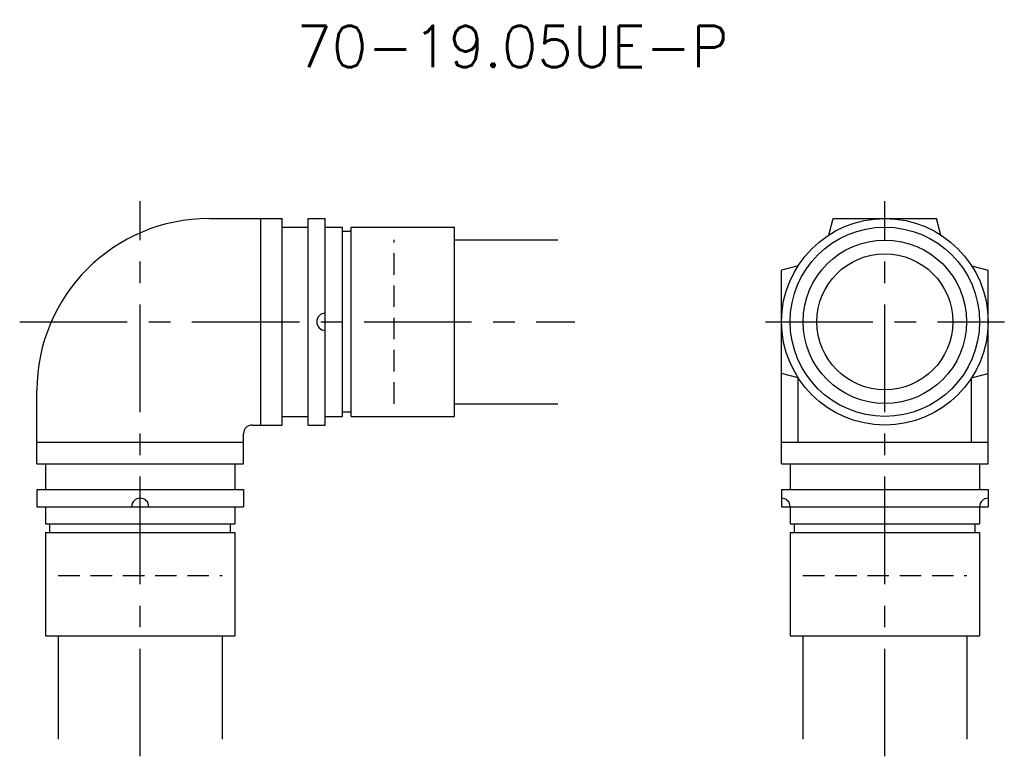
# Model space of a CAD drawing. Extents: x 100 to 214, y 49 to 135.
import ezdxf
from ezdxf.enums import TextEntityAlignment as Align

# ---------------------------------------------------------------- set-up
doc = ezdxf.new("R2010")
doc.units = 0
doc.header["$LTSCALE"] = 10
doc.linetypes.add('CENTER', pattern=[2, 1.25, -0.25, 0.25, -0.25])
doc.linetypes.add('HIDDEN', pattern=[0.375, 0.25, -0.125])
doc.layers.get('0').update_dxf_attribs({"linetype": 'CONTINUOUS'})
doc.layers.add('HOJO', color=4, linetype='CONTINUOUS')
doc.layers.add('L-HIDDEN', color=3, linetype='HIDDEN')
doc.styles.add('BIGFONT', font='txt', dxfattribs={"bigfont": 'bigfont'})

msp = doc.modelspace()

# ---------------------------------------------------------------- linework, layer by layer
at = {"color": 1, "linetype": 'CENTER'}
for p, q in [((113.5, 49.5), (113.5, 114)), ((200, 49.5), (200, 114)), ((99.5, 100), (164, 100)), ((186.12, 100), (213.88, 100))]:
    msp.add_line(p, q, dxfattribs=at)
for p, q in [((121.5, 112), (130, 112)), ((127.5, 88), (127.5, 112)), ((130, 88), (130, 112)), ((130, 111), (133, 111)), ((133, 88), (133, 112)), ((133, 112), (135, 112)), ((135, 88), (135, 112)), ((135, 111), (137, 111)), ((137, 89), (137, 111)), ((138, 111), (150, 111)), ((138, 89), (138, 111)), ((150, 89), (150, 111)), ((193.48, 110.08), (194, 112)), ((194, 112), (206, 112)), ((206.52, 110.08), (206, 112)), ((138, 110.5), (137, 110.5)), ((189.92, 106.52), (188, 106)), ((210.08, 106.52), (212, 106)), ((188, 83.5), (188, 106)), ((212, 83.5), (212, 106)), ((189.92, 93.48), (188, 94)), ((210.08, 93.48), (212, 94)), ((189.92, 86), (189.92, 93.48)), ((210.08, 86), (210.08, 93.48)), ((101.5, 83.5), (101.5, 92)), ((138, 89.5), (137, 89.5)), ((130, 89), (133, 89)), ((135, 89), (137, 89)), ((138, 89), (150, 89)), ((125.5, 83.5), (125.5, 87)), ((126.5, 88), (130, 88)), ((133, 88), (135, 88)), ((101.5, 86), (125.5, 86)), ((188, 86), (212, 86)), ((101.5, 83.5), (125.5, 83.5)), ((102.5, 83.5), (102.5, 80.5)), ((124.5, 83.5), (124.5, 80.5)), ((188, 83.5), (212, 83.5)), ((189, 83.5), (189, 80.5)), ((211, 83.5), (211, 80.5)), ((101.5, 80.5), (125.5, 80.5)), ((101.5, 80.5), (101.5, 78.5)), ((125.5, 80.5), (125.5, 78.5)), ((188, 80.5), (212, 80.5)), ((188, 80.5), (188, 78.5)), ((188, 80.5), (188, 78.5)), ((212, 80.5), (212, 78.5)), ((101.5, 78.5), (125.5, 78.5)), ((102.5, 78.5), (102.5, 76.5)), ((124.5, 78.5), (124.5, 76.5)), ((188, 78.5), (212, 78.5)), ((189, 78.5), (189, 76.5)), ((211, 78.5), (211, 76.5)), ((102.5, 76.5), (124.5, 76.5)), ((102.5, 75.5), (124.5, 75.5)), ((102.5, 75.5), (102.5, 63.5)), ((103, 75.5), (103, 76.5)), ((124, 75.5), (124, 76.5)), ((124.5, 75.5), (124.5, 63.5)), ((189, 76.5), (211, 76.5)), ((189, 75.5), (211, 75.5)), ((189, 75.5), (189, 63.5)), ((189.5, 75.5), (189.5, 76.5)), ((210.5, 75.5), (210.5, 76.5)), ((211, 75.5), (211, 63.5)), ((102.5, 63.5), (124.5, 63.5)), ((189, 63.5), (211, 63.5))]:
    msp.add_line(p, q)
at = {"color": 4}
for p, q in [((150, 109.52), (162, 109.52)), ((150, 90.47), (162, 90.47)), ((103.98, 63.5), (103.98, 51.5)), ((123.03, 63.5), (123.03, 51.5)), ((190.48, 63.5), (190.48, 51.5)), ((209.53, 63.5), (209.53, 51.5))]:
    msp.add_line(p, q, dxfattribs=at)
for radius in [12, 11, 9.5, 7.9]:
    msp.add_circle((200, 100), radius)
for centre, radius, start, end in [((121.5, 92), 20, 90, 180), ((135, 100), 1, 90, 270), ((126.5, 87), 1, 90, 180), ((113.5, 78.5), 1, 0, 180), ((188, 78.5), 1, 0, 90), ((212, 78.5), 1, 90, 180)]:
    msp.add_arc(centre, radius, start, end)
at = {"layer": 'L-HIDDEN'}
for p, q in [((143, 90.47), (143, 109.52)), ((103.98, 70.5), (123.03, 70.5)), ((190.48, 70.5), (209.53, 70.5))]:
    msp.add_line(p, q, dxfattribs=at)

# ---------------------------------------------------------------- texts
at = {"layer": 'HOJO', "style": 'BIGFONT'}
msp.add_text('70-19.05UE-P', height=4.8, dxfattribs=at).set_placement((156.75, 132), align=Align.MIDDLE)

doc.saveas('drawing.dxf')
